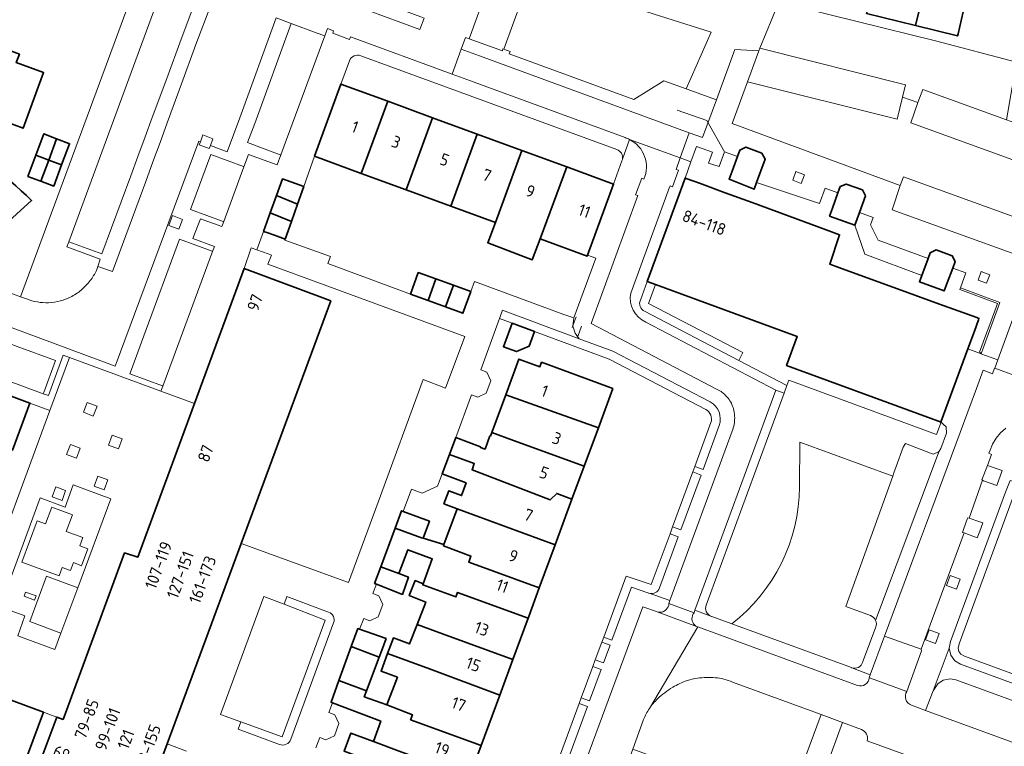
# Model space of a CAD drawing. Extents: x 152761 to 155748, y 459947 to 462743.
# Tile 158 of 256: x 154465 to 154576, y 462235 to 462317. Entities that reach past the tile are written whole.
import ezdxf
from ezdxf.enums import TextEntityAlignment as Align

# ---------------------------------------------------------------- set-up
doc = ezdxf.new("R2010")
doc.units = 0
doc.header["$LTSCALE"] = 0.75
for name, color, linetype, lineweight in [('B-RO-GR-BEPLANTING_CULTUUR_HEESTERS-GV', 251, 'CONTINUOUS', 18), ('B-RO-GR-GROENVOORZIENING-GV', 251, 'CONTINUOUS', 18), ('B-RO-GR-HAAG-GV', 251, 'CONTINUOUS', 13), ('B-RO-IE-TERREINAFSCHEIDING_KUNSTMATIG_HEKWERK-G', 251, 'IE-TERREINAFSCHEIDING-KUNSTMATIG', 18), ('B-RO-IE-TERREINAFSCHEIDING_KUNSTMATIG_MUUR-G', 251, 'IE-TERREINAFSCHEIDING-KUNSTMATIG-DICHT', 18), ('B-RO-IE-TERREINAFSCHEIDING_KUNSTMATIG_MUUR-GV', 251, 'CONTINUOUS', 18), ('B-RO-OG-BEBOUWING-GV', 6, 'CONTINUOUS', 35), ('B-RO-OG-BEBOUWING-T18', 1, 'CONTINUOUS', 18), ('B-RO-OG-TERREIN_CULTUURSCHEIDING-GV', 251, 'CONTINUOUS', 18), ('B-RO-VH-VERHARDING_ASFALT-GV', 251, 'CONTINUOUS', 18), ('B-RO-VH-VERHARDING_BETONSTRAATSTEEN-GV', 251, 'CONTINUOUS', 18), ('B-RO-VH-VERHARDING_STRAATBAKSTEEN-GV', 251, 'CONTINUOUS', 18), ('B-RO-VH-VERHARDING_TEGEL-GV', 251, 'CONTINUOUS', 18)]:
    doc.layers.add(name, color=color, linetype=linetype, lineweight=lineweight)
doc.styles.add('NLCS-ISO-M200-T18', font='NLCS-ISO.ttf', dxfattribs={"height": 0.36})
doc.linetypes.add('IE-TERREINAFSCHEIDING-KUNSTMATIG', pattern='A,4,[82,NLCS.SHX,S=0.75,R=90,X=0,Y=0],4,-2', length=10)
doc.linetypes.add('IE-TERREINAFSCHEIDING-KUNSTMATIG-DICHT', pattern='A,8,-1,[82,NLCS.SHX,S=0.75,R=90,X=0,Y=0],-1', length=10)

msp = doc.modelspace()

# ---------------------------------------------------------------- linework, layer by layer
at = {"layer": 'B-RO-GR-BEPLANTING_CULTUUR_HEESTERS-GV', "flags": 128}
for points in [[(154508.84, 462325.973), (154512.742, 462324.969), (154518.581, 462323.466), (154522.57, 462322.44), (154542.998, 462315.929), (154540.175, 462309.511), (154543.62, 462308.28), (154545.71, 462313.97), (154548.433, 462313.831), (154548.54, 462314.12), (154550.703, 462319.344), (154530.947, 462324.24), (154509.972, 462329.061), (154507.96, 462326.36)], [(154577.648, 462312.556), (154568.469, 462314.941), (154550.703, 462319.344), (154548.54, 462314.12), (154565.06, 462309.98), (154564.711, 462308.589), (154566.453, 462307.955), (154567.03, 462309.46), (154576.484, 462306.028)]]:
    msp.add_lwpolyline(points, close=True, dxfattribs=at)
for points in [[(154553.035, 462264.451), (154553.083, 462269.513), (154563.61, 462265.663), (154563.742, 462266.03), (154564.008, 462266.749), (154564.8, 462268.926), (154565.035, 462269.338), (154567.895, 462268.253), (154568.214, 462268.149), (154568.789, 462268.388), (154568.85, 462268.473), (154569.056, 462268.761), (154569.695, 462270.508), (154569.675, 462271.219), (154569.36, 462271.515), (154569.08, 462271.775), (154568.56, 462270.357), (154551.84, 462276.525), (154551.61, 462275.9), (154551.294, 462275.044)], [(154551.294, 462275.044), (154542.444, 462251.041)], [(154543.094, 462249.742), (154545.344, 462248.919)], [(154483.512, 462234.51), (154481.325, 462235.319), (154477.2, 462224.17)]]:
    msp.add_lwpolyline(points, dxfattribs=at)
at = {"layer": 'B-RO-GR-BEPLANTING_CULTUUR_HEESTERS-GV'}
for points in [[(154545.344, 462248.919, 0.2305253), (154553.035, 462264.451)], [(154542.444, 462251.041, 0.3960788), (154542.989, 462249.781)], [(154542.989, 462249.781, 0.0282162), (154543.094, 462249.742)]]:
    msp.add_lwpolyline(points, format="xyb", dxfattribs=at)
at = {"layer": 'B-RO-GR-GROENVOORZIENING-GV', "flags": 128}
for points in [[(154486.234, 462303.095), (154486.525, 462303.873), (154485.401, 462304.294), (154485.109, 462303.513), (154484.98, 462303.17), (154486.104, 462302.75)], [(154552.625, 462300.15), (154552.269, 462299.162), (154553.231, 462298.814), (154553.598, 462299.775)], [(154483.082, 462294.737), (154481.958, 462295.158), (154481.537, 462294.034), (154482.661, 462293.614)], [(154573.635, 462288.838), (154573.279, 462287.85), (154574.241, 462287.502), (154574.608, 462288.463)], [(154473.386, 462273.583), (154472.262, 462274.003), (154471.841, 462272.879), (154472.965, 462272.459)], [(154476.236, 462269.871), (154475.112, 462270.292), (154474.691, 462269.168), (154475.815, 462268.747)], [(154471.486, 462268.814), (154470.362, 462269.234), (154469.941, 462268.11), (154471.065, 462267.69)], [(154574.361, 462266.869), (154573.702, 462265.216), (154573.773, 462265.176), (154573.875, 462265.119), (154575.389, 462264.575), (154576.019, 462266.274)], [(154474.616, 462265.232), (154473.492, 462265.652), (154473.072, 462264.528), (154474.196, 462264.108)], [(154541.865, 462265.775), (154540.927, 462266.12), (154538.641, 462259.905), (154539.58, 462259.56)], [(154468.31, 462263.32), (154469.42, 462262.9), (154469.83, 462264.01), (154468.73, 462264.42)], [(154577.57, 462264.926), (154576.914, 462265.167), (154576.394, 462263.826), (154570.16, 462246.93), (154570, 462246.15), (154570.181, 462245.37), (154570.64, 462244.74), (154571.301, 462244.35), (154589.022, 462237.863), (154589.366, 462238.802), (154571.731, 462245.258), (154571.326, 462245.496), (154571.109, 462245.794), (154571.024, 462246.163), (154571.124, 462246.655), (154577.818, 462264.834)], [(154572.267, 462260.887), (154572.108, 462260.943), (154571.98, 462260.588), (154571.504, 462259.261), (154571.684, 462259.21), (154573.183, 462258.651), (154573.481, 462259.405), (154573.806, 462260.347), (154573.368, 462260.5)], [(154571.252, 462253.978), (154570.128, 462254.398), (154569.707, 462253.274), (154570.831, 462252.854)], [(154568.858, 462247.808), (154567.734, 462248.228), (154567.313, 462247.104), (154568.437, 462246.684)], [(154529.88, 462244.84), (154530.819, 462244.495), (154531.562, 462246.504), (154530.623, 462246.849)], [(154529.223, 462240.179), (154530.541, 462243.742), (154529.602, 462244.087), (154528.285, 462240.525)], [(154528.057, 462239.91), (154522.64, 462225.258), (154523.578, 462224.913), (154528.996, 462239.565)]]:
    msp.add_lwpolyline(points, close=True, dxfattribs=at)
for points in [[(154546.139, 462278.753), (154546.601, 462279.64), (154535.92, 462285.21), (154536.695, 462287.353), (154535.756, 462287.696), (154534.994, 462285.589)], [(154542.907, 462274.076), (154531.865, 462279.81), (154528.064, 462281.213), (154519.35, 462284.43), (154519.008, 462283.491), (154520.44, 462282.962), (154523.004, 462282.015), (154531.46, 462278.894), (154542.417, 462273.204)], [(154535.459, 462284.323), (154546.139, 462278.753)], [(154542.444, 462251.041), (154551.294, 462275.044), (154550.33, 462275.4), (154541.179, 462250.448)], [(154542.984, 462271.714), (154541.159, 462266.751), (154542.097, 462266.406), (154543.929, 462271.388)], [(154537.16, 462252.979), (154539.291, 462258.774), (154538.352, 462259.12), (154536.232, 462253.354), (154533.391, 462254.335), (154530.833, 462247.416), (154531.772, 462247.07), (154533.99, 462253.07), (154535.85, 462252.428)], [(154499.625, 462250.247), (154494.92, 462252), (154494.61, 462251.14), (154499.245, 462249.322), (154499.215, 462249.238), (154494.39, 462236.113), (154489.69, 462237.82), (154489.37, 462236.97), (154494.064, 462235.253)], [(154541.179, 462250.448), (154542.989, 462249.781)], [(154495.365, 462235.844), (154500.202, 462249.027)]]:
    msp.add_lwpolyline(points, dxfattribs=at)
at = {"layer": 'B-RO-GR-GROENVOORZIENING-GV'}
for points in [[(154534.994, 462285.589, 0.4116954), (154535.459, 462284.323)], [(154542.417, 462273.204, -0.3619437), (154542.984, 462271.714)], [(154543.929, 462271.388, 0.3623113), (154542.907, 462274.076)], [(154535.999, 462252.373, 0.3931129), (154537.16, 462252.979)], [(154535.85, 462252.428, 0.0478874), (154535.999, 462252.373)], [(154542.989, 462249.781, -0.3960788), (154542.444, 462251.041)], [(154500.202, 462249.027, 0.4481377), (154499.625, 462250.247)], [(154494.064, 462235.253, 0.4205954), (154495.365, 462235.844)]]:
    msp.add_lwpolyline(points, format="xyb", dxfattribs=at)
at = {"layer": 'B-RO-GR-HAAG-GV', "flags": 128}
for points in [[(154542.907, 462274.076), (154531.865, 462279.81), (154528.064, 462281.213), (154519.35, 462284.43), (154519.008, 462283.491), (154520.44, 462282.962)], [(154520.44, 462282.962), (154523.004, 462282.015), (154531.46, 462278.894), (154542.417, 462273.204)], [(154542.444, 462251.041), (154551.294, 462275.044), (154550.33, 462275.4), (154541.179, 462250.448), (154542.989, 462249.781)], [(154542.984, 462271.714), (154541.159, 462266.751), (154542.097, 462266.406), (154543.929, 462271.388)], [(154537.16, 462252.979), (154539.291, 462258.774), (154538.352, 462259.12), (154536.232, 462253.354), (154533.391, 462254.335), (154530.833, 462247.416), (154531.772, 462247.07), (154533.99, 462253.07), (154535.85, 462252.428)], [(154499.625, 462250.247), (154494.92, 462252), (154494.61, 462251.14), (154499.245, 462249.322), (154499.215, 462249.238), (154494.39, 462236.113), (154489.69, 462237.82)], [(154495.365, 462235.844), (154500.202, 462249.027)], [(154489.69, 462237.82), (154489.37, 462236.97), (154494.064, 462235.253)]]:
    msp.add_lwpolyline(points, dxfattribs=at)
at = {"layer": 'B-RO-GR-HAAG-GV'}
for points in [[(154542.417, 462273.204, -0.3619437), (154542.984, 462271.714)], [(154543.929, 462271.388, 0.3623113), (154542.907, 462274.076)], [(154535.999, 462252.373, 0.3931129), (154537.16, 462252.979)], [(154535.85, 462252.428, 0.0478874), (154535.999, 462252.373)], [(154542.989, 462249.781, -0.3960788), (154542.444, 462251.041)], [(154500.202, 462249.027, 0.4481377), (154499.625, 462250.247)], [(154494.064, 462235.253, 0.4205954), (154495.365, 462235.844)]]:
    msp.add_lwpolyline(points, format="xyb", dxfattribs=at)
at = {"layer": 'B-RO-GR-HAAG-GV', "flags": 128}
for points in [[(154539.58, 462259.56), (154541.865, 462265.775), (154540.927, 462266.12), (154538.641, 462259.905)], [(154577.57, 462264.926), (154576.914, 462265.167), (154576.394, 462263.826), (154570.16, 462246.93), (154570, 462246.15), (154570.181, 462245.37), (154570.64, 462244.74), (154571.301, 462244.35), (154589.022, 462237.863), (154589.366, 462238.802), (154571.731, 462245.258), (154571.326, 462245.496), (154571.109, 462245.794), (154571.024, 462246.163), (154571.124, 462246.655), (154577.818, 462264.834)], [(154529.88, 462244.84), (154530.819, 462244.495), (154531.562, 462246.504), (154530.623, 462246.849)], [(154529.223, 462240.179), (154530.541, 462243.742), (154529.602, 462244.087), (154528.285, 462240.525)], [(154528.996, 462239.565), (154528.057, 462239.91), (154522.64, 462225.258), (154523.578, 462224.913)]]:
    msp.add_lwpolyline(points, close=True, dxfattribs=at)
at = {"layer": 'B-RO-IE-TERREINAFSCHEIDING_KUNSTMATIG_HEKWERK-G', "flags": 128}
for points in [[(154527.27, 462282.5), (154527.71, 462283.68)], [(154528.3, 462282.64), (154527.89, 462281.46)]]:
    msp.add_lwpolyline(points, dxfattribs=at)
at = {"layer": 'B-RO-IE-TERREINAFSCHEIDING_KUNSTMATIG_MUUR-G', "flags": 128}
for points in [[(154542.51, 462305.93), (154539.16, 462307.11)], [(154544.51, 462302.38), (154542.51, 462305.93)], [(154543.91, 462300.73), (154544.51, 462302.38)], [(154498.04, 462301.88), (154496.821, 462298.468)], [(154548.165, 462298.902), (154555.29, 462296.55)], [(154555.29, 462296.55), (154555.932, 462298.272)], [(154567.607, 462290.302), (154561.957, 462292.388), (154561.073, 462294.118), (154561.381, 462294.964), (154559.83, 462295.527)], [(154559.3, 462294.07), (154560.444, 462290.778), (154566.902, 462288.393)], [(154529.008, 462290.684), (154529.95, 462290.33), (154527.455, 462283.57), (154526.3, 462283.97)], [(154574.606, 462282.817), (154575.479, 462285.204), (154571.201, 462286.782), (154571.27, 462286.97), (154575.744, 462285.324), (154573.648, 462279.618), (154573.457, 462279.68), (154574.132, 462281.524)], [(154574.132, 462281.524), (154574.606, 462282.817)]]:
    msp.add_lwpolyline(points, dxfattribs=at)
at = {"layer": 'B-RO-IE-TERREINAFSCHEIDING_KUNSTMATIG_MUUR-GV', "flags": 128}
msp.add_lwpolyline([(154573.648, 462279.618), (154575.744, 462285.324), (154571.27, 462286.97), (154571.201, 462286.782), (154575.479, 462285.204), (154574.606, 462282.817), (154574.132, 462281.524), (154573.457, 462279.68)], close=True, dxfattribs=at)
at = {"layer": 'B-RO-OG-BEBOUWING-GV', "flags": 128}
for points in [[(154566.201, 462316.696), (154567.042, 462320.246), (154561.585, 462321.579), (154560.676, 462318.205), (154560.639, 462318.066)], [(154567.042, 462320.246), (154566.201, 462316.696), (154570.963, 462315.523), (154571.015, 462315.754), (154571.774, 462319.091)], [(154459.729, 462315.257), (154456.713, 462307.021), (154461.577, 462305.241), (154461.926, 462306.194), (154465.021, 462305.061), (154467.324, 462311.358), (154464.233, 462312.491), (154464.59, 462313.466)], [(154498.04, 462301.88), (154503.346, 462299.941), (154506.341, 462308.107), (154501.023, 462310.053)], [(154506.341, 462308.107), (154503.346, 462299.941), (154508.418, 462298.088), (154511.411, 462306.252)], [(154513.491, 462296.235), (154516.484, 462304.396), (154511.411, 462306.252), (154508.418, 462298.088)], [(154466.441, 462302.002), (154467.908, 462301.454), (154468.805, 462303.857), (154467.339, 462304.405)], [(154513.491, 462296.235), (154518.563, 462294.382), (154521.555, 462302.54), (154516.484, 462304.396)], [(154470.172, 462303.346), (154468.805, 462303.857), (154467.908, 462301.454), (154469.375, 462300.906), (154470.271, 462303.309)], [(154526.634, 462300.682), (154521.555, 462302.54), (154518.563, 462294.382), (154517.684, 462292.085), (154522.736, 462290.153), (154523.643, 462292.526)], [(154546.012, 462301.869), (154545.385, 462300.182), (154545.05, 462299.28), (154547.89, 462298.15), (154548.165, 462298.902), (154549.14, 462301.57), (154548.76, 462302.24), (154546.96, 462302.93), (154546.28, 462302.59)], [(154466.441, 462302.002), (154465.543, 462299.599), (154466.801, 462299.129), (154467.01, 462299.051), (154467.908, 462301.454)], [(154469.375, 462300.906), (154467.908, 462301.454), (154467.01, 462299.051), (154468.478, 462298.503)], [(154523.643, 462292.526), (154528.97, 462290.58), (154529.008, 462290.684), (154531.96, 462298.733), (154526.634, 462300.682)], [(154493.741, 462297.442), (154496.124, 462296.469), (154496.821, 462298.468), (154494.42, 462299.31)], [(154544.595, 462297.756), (154541.69, 462298.82), (154541.048, 462299.056), (154540.053, 462299.42), (154535.756, 462287.696), (154536.695, 462287.353), (154552.78, 462281.48), (154551.57, 462278.18), (154569.08, 462271.775), (154569.111, 462271.859), (154572.114, 462280.052), (154572.855, 462282.078), (154573.317, 462283.337), (154573.38, 462283.51), (154573.126, 462283.603), (154568.91, 462285.133), (154566.105, 462286.151), (154557.488, 462289.28), (154556.47, 462289.65), (154557.575, 462293), (154556.056, 462293.556), (154547.673, 462296.628)], [(154559.3, 462294.07), (154559.83, 462295.527), (154560.51, 462297.4), (154560.16, 462298.08), (154558.335, 462298.74), (154557.655, 462298.445), (154557.395, 462297.723), (154556.773, 462295.996), (154556.45, 462295.1)], [(154496.124, 462296.469), (154493.741, 462297.442), (154493.023, 462295.469), (154495.424, 462294.489)], [(154492.261, 462293.37), (154492.655, 462293.232), (154493.511, 462292.933), (154494.724, 462292.508), (154495.424, 462294.489), (154493.023, 462295.469)], [(154567.607, 462290.302), (154566.902, 462288.393), (154566.635, 462287.67), (154569.45, 462286.63), (154569.791, 462287.553), (154570.407, 462289.221), (154570.68, 462289.96), (154570.35, 462290.62), (154568.53, 462291.27), (154567.849, 462290.958)], [(154498.686, 462285.948), (154490.083, 462289.15), (154484.439, 462273.861), (154478.02, 462256.47), (154476.511, 462256.95), (154469.54, 462238.09), (154468.823, 462238.357), (154467.01, 462233.51), (154469.44, 462232.58), (154467.641, 462227.711), (154470.88, 462226.51), (154477.2, 462224.17), (154481.325, 462235.319), (154489.724, 462258.022), (154499.89, 462285.5)], [(154508.91, 462286.27), (154510.918, 462285.542), (154511.796, 462287.987), (154509.8, 462288.71)], [(154510.918, 462285.542), (154512.892, 462284.826), (154513.791, 462287.263), (154511.796, 462287.987)], [(154512.892, 462284.826), (154514.876, 462284.106), (154515.77, 462286.546), (154513.791, 462287.263)], [(154520.44, 462282.962), (154519.46, 462280.308), (154520.961, 462279.748), (154522.391, 462280.354), (154523.004, 462282.015)], [(154519.726, 462274.871), (154530.225, 462271.13), (154531.86, 462275.56), (154523.782, 462278.541), (154523.599, 462278.046), (154521.21, 462278.91)], [(154455.647, 462271.643), (154463.808, 462268.601), (154465.776, 462273.926), (154458.665, 462276.548), (154457.603, 462276.939)], [(154530.225, 462271.13), (154519.726, 462274.871), (154518.143, 462270.598), (154520.622, 462269.693), (154528.617, 462266.774)], [(154514.057, 462270.01), (154513.339, 462268.086), (154516.162, 462267.065), (154515.9, 462266.365), (154524.771, 462262.948), (154525.511, 462263.685), (154527.237, 462263.036), (154528.617, 462266.774), (154520.622, 462269.693), (154518.143, 462270.598), (154517.99, 462270.186), (154517.934, 462270.207), (154517.374, 462268.708), (154516.849, 462268.904), (154516.87, 462268.96)], [(154514.201, 462261.926), (154525.326, 462257.861), (154527.237, 462263.036), (154525.511, 462263.685), (154524.771, 462262.948), (154515.9, 462266.365), (154516.162, 462267.065), (154513.339, 462268.086), (154512.522, 462265.896), (154515.236, 462264.875), (154514.71, 462263.449), (154513.256, 462263.986), (154512.712, 462262.513), (154514.213, 462261.959)], [(154514.201, 462261.926), (154512.712, 462257.893), (154512.658, 462257.748), (154515.786, 462256.593), (154515.525, 462255.886), (154523.526, 462252.985), (154525.326, 462257.861)], [(154507.191, 462259.767), (154510.181, 462258.663), (154510.349, 462258.61), (154511.079, 462260.555), (154508.088, 462261.655), (154507.917, 462261.718)], [(154510.349, 462258.61), (154510.181, 462258.663), (154507.191, 462259.767), (154505.56, 462255.38), (154507.619, 462254.637), (154508.619, 462257.313), (154511.391, 462256.279), (154510.358, 462253.455), (154510.319, 462253.348), (154514.081, 462251.973), (154514.268, 462252.481), (154522.265, 462249.569), (154522.333, 462249.753), (154523.526, 462252.985), (154515.525, 462255.886), (154515.786, 462256.593), (154512.658, 462257.748), (154512.712, 462257.893)], [(154505.061, 462253.424), (154508.012, 462252.252), (154508.7, 462254.205), (154507.619, 462254.637), (154505.56, 462255.38), (154504.862, 462253.503)], [(154512.54, 462247.8), (154520.532, 462244.873), (154522.265, 462249.569), (154514.268, 462252.481), (154514.081, 462251.973), (154510.319, 462253.348), (154510.358, 462253.455), (154509.447, 462253.807), (154508.79, 462252.11), (154510.659, 462251.387), (154509.677, 462248.849)], [(154432.64, 462251.74), (154430.839, 462246.872), (154433.285, 462245.966), (154431.481, 462241.09), (154463.699, 462229.168), (154467.299, 462238.918)], [(154520.532, 462244.873), (154512.54, 462247.8), (154509.677, 462248.849), (154508.826, 462246.649), (154506.989, 462247.325), (154506.325, 462245.553), (154511.072, 462243.823), (154519.048, 462240.854)], [(154505.376, 462245.158), (154505.628, 462245.832), (154506.151, 462247.244), (154503.157, 462248.311), (154502.962, 462248.38), (154502.214, 462246.332)], [(154503.939, 462241.314), (154505.376, 462245.158), (154502.214, 462246.332), (154500.812, 462242.492)], [(154506.258, 462239.731), (154509.151, 462238.618), (154508.941, 462238.048), (154516.94, 462235.142), (154519.048, 462240.854), (154511.072, 462243.823), (154506.325, 462245.553), (154505.583, 462243.569), (154507.447, 462242.865)], [(154504.751, 462235.597), (154507.632, 462234.503), (154515.621, 462231.569), (154516.94, 462235.142), (154508.941, 462238.048), (154509.151, 462238.618), (154506.258, 462239.731), (154503.69, 462240.65), (154503.939, 462241.314), (154500.812, 462242.492), (154499.914, 462240.03), (154500.088, 462239.964), (154505.562, 462237.894)], [(154504.751, 462235.597), (154502.156, 462236.516), (154501.399, 462234.489), (154503.939, 462233.543), (154503.074, 462231.144), (154505.994, 462230.067), (154505.795, 462229.528), (154513.779, 462226.58), (154515.621, 462231.569), (154507.632, 462234.503)]]:
    msp.add_lwpolyline(points, close=True, dxfattribs=at)
at = {"layer": 'B-RO-OG-BEBOUWING-GV'}
msp.add_lwpolyline([(154465.963, 462296.884, 0.0401339), (154455.932, 462304.945)], format="xyb", dxfattribs=at)
at = {"layer": 'B-RO-OG-BEBOUWING-GV', "flags": 128}
msp.add_lwpolyline([(154442.844, 462296.142), (154458.692, 462290.306), (154465.972, 462296.876), (154465.963, 462296.884)], dxfattribs=at)
at = {"layer": 'B-RO-OG-TERREIN_CULTUURSCHEIDING-GV', "flags": 128}
for points in [[(154470.181, 462292.183), (154481.545, 462323.014), (154481.874, 462324.187), (154479.222, 462325.128), (154478.619, 462323.622), (154475.317, 462314.668), (154467.526, 462293.618), (154464.698, 462285.977), (154465.391, 462285.722)], [(154473.317, 462288.959), (154473.482, 462289.378), (154473.741, 462290.24), (154469.97, 462291.61), (154470.181, 462292.183)], [(154561.097, 462249.844), (154558.28, 462250.89), (154563.61, 462265.663), (154553.083, 462269.513), (154553.035, 462264.451)], [(154545.344, 462248.919), (154558.913, 462243.957), (154558.939, 462243.948), (154558.977, 462243.934)], [(154560.189, 462244.547), (154561.68, 462248.56)], [(154555.482, 462238.653), (154545.452, 462242.31)], [(154541.868, 462202.036), (154555.482, 462238.653)], [(154535.33, 462238.076), (154534.12, 462234.72), (154538.79, 462233.01), (154528.207, 462204.401), (154528.95, 462203.88), (154538.864, 462200.263)], [(154560.054, 462236.936), (154557.915, 462237.74), (154554.199, 462227.61)], [(154570.144, 462232.233), (154560.71, 462235.67)]]:
    msp.add_lwpolyline(points, dxfattribs=at)
for points in [[(154522.57, 462322.44), (154519.51, 462314.01), (154520.21, 462313.76), (154520.11, 462313.5), (154534.23, 462308.3), (154537.66, 462310.41), (154540.175, 462309.511), (154542.998, 462315.929)], [(154494.61, 462251.14), (154492.315, 462252), (154487.371, 462238.66), (154489.69, 462237.82), (154494.39, 462236.113), (154499.215, 462249.238), (154499.245, 462249.322)], [(154567.328, 462239.085), (154577.14, 462235.51), (154578.216, 462235.104), (154578.104, 462234.256), (154578.34, 462233.3), (154578.99, 462232.581), (154579.84, 462231.971), (154580.721, 462231.551), (154583.73, 462230.4), (154612.7, 462219.82), (154613.46, 462219.89), (154613.96, 462220.43), (154615.781, 462225.33), (154615.96, 462226.01), (154605.44, 462229.91), (154570.74, 462242.56), (154570.13, 462242.67), (154569.33, 462242.53), (154568.7, 462242.11), (154568.19, 462241.33)]]:
    msp.add_lwpolyline(points, close=True, dxfattribs=at)
at = {"layer": 'B-RO-OG-TERREIN_CULTUURSCHEIDING-GV'}
for points in [[(154472.621, 462287.801, 0.0550899), (154473.317, 462288.959)], [(154471.596, 462286.732, 0.0458451), (154472.621, 462287.801)], [(154470.371, 462285.922, 0.0506138), (154471.596, 462286.732)], [(154465.391, 462285.722, 0.0526946), (154466.623, 462285.375)], [(154466.623, 462285.375, 0.0539663), (154467.901, 462285.292)], [(154467.901, 462285.292, 0.0558075), (154469.247, 462285.493)], [(154469.247, 462285.493, 0.0560364), (154470.371, 462285.922)], [(154553.035, 462264.451, -0.2305253), (154545.344, 462248.919)], [(154561.662, 462249.308, 0.2025224), (154561.097, 462249.844)], [(154561.68, 462248.56, 0.1952029), (154561.662, 462249.308)], [(154558.977, 462243.934, 0.4148819), (154560.189, 462244.547)], [(154540.301, 462242.491, 0.0535988), (154538.651, 462241.725)], [(154541.451, 462242.756, 0.0513813), (154540.301, 462242.491)], [(154543.501, 462242.811, 0.0502339), (154541.451, 462242.756)], [(154544.441, 462242.66, 0.0393711), (154543.501, 462242.811)], [(154545.452, 462242.31, 0.0416837), (154544.441, 462242.66)], [(154538.651, 462241.725, 0.053757), (154536.941, 462240.421)], [(154536.941, 462240.421, 0.0516792), (154536.015, 462239.335)], [(154536.015, 462239.335, 0.0327965), (154535.33, 462238.076)], [(154560.71, 462235.67, 0.3902135), (154560.054, 462236.936)]]:
    msp.add_lwpolyline(points, format="xyb", dxfattribs=at)
at = {"layer": 'B-RO-VH-VERHARDING_ASFALT-GV', "flags": 128}
msp.add_lwpolyline([(154554.199, 462227.61), (154557.915, 462237.74), (154555.482, 462238.653), (154541.868, 462202.036)], dxfattribs=at)
at = {"layer": 'B-RO-VH-VERHARDING_BETONSTRAATSTEEN-GV', "flags": 128}
for points in [[(154541.468, 462248.578), (154536.894, 462250.276), (154536.83, 462250.3), (154535.27, 462250.86), (154519.29, 462207.67), (154519.813, 462207.459)], [(154540.896, 462249.844), (154540.96, 462250.04), (154541.07, 462250.149), (154538.2, 462251.22), (154538.2, 462251.04), (154538.126, 462250.856)], [(154536.894, 462250.276), (154541.468, 462248.578)], [(154536.015, 462239.335), (154541.493, 462248.569), (154541.468, 462248.578)], [(154559.593, 462241.934), (154541.493, 462248.569), (154536.015, 462239.335)], [(154545.452, 462242.31), (154555.482, 462238.653), (154557.915, 462237.74), (154560.054, 462236.936)], [(154565.21, 462241.26), (154565.087, 462241.305), (154561.065, 462242.772), (154560.94, 462242.818)], [(154631.53, 462211.852), (154632.265, 462213.887), (154613.96, 462220.43), (154613.46, 462219.89), (154612.7, 462219.82), (154583.73, 462230.4), (154580.721, 462231.551), (154579.84, 462231.971), (154578.99, 462232.581), (154578.34, 462233.3), (154578.104, 462234.256), (154578.216, 462235.104), (154577.14, 462235.51), (154567.328, 462239.085), (154565.711, 462239.693)], [(154523.234, 462205.276), (154523.63, 462206.358), (154534.12, 462234.72), (154535.33, 462238.076)], [(154560.71, 462235.67), (154570.144, 462232.233)]]:
    msp.add_lwpolyline(points, dxfattribs=at)
at = {"layer": 'B-RO-VH-VERHARDING_BETONSTRAATSTEEN-GV'}
for points in [[(154538.126, 462250.856, -0.3994685), (154536.894, 462250.276)], [(154541.468, 462248.578, -0.4104626), (154540.896, 462249.844)], [(154538.651, 462241.725, -0.0535988), (154540.301, 462242.491)], [(154540.301, 462242.491, -0.0513813), (154541.451, 462242.756)], [(154541.451, 462242.756, -0.0502339), (154543.501, 462242.811)], [(154543.501, 462242.811, -0.0393711), (154544.441, 462242.66)], [(154544.441, 462242.66, -0.0416837), (154545.452, 462242.31)], [(154560.94, 462242.818, -0.4854544), (154559.593, 462241.934)], [(154536.941, 462240.421, -0.053757), (154538.651, 462241.725)], [(154565.711, 462239.693, -0.4805826), (154565.21, 462241.26)], [(154536.015, 462239.335, -0.0516792), (154536.941, 462240.421)], [(154535.33, 462238.076, -0.0327965), (154536.015, 462239.335)], [(154560.054, 462236.936, -0.3902135), (154560.71, 462235.67)]]:
    msp.add_lwpolyline(points, format="xyb", dxfattribs=at)
at = {"layer": 'B-RO-VH-VERHARDING_STRAATBAKSTEEN-GV', "flags": 128}
for points in [[(154515.573, 462315.185), (154519.34, 462313.81), (154519.397, 462314.038), (154519.51, 462314.01), (154522.57, 462322.44), (154518.581, 462323.466)], [(154481.545, 462323.014), (154470.181, 462292.183), (154473.949, 462290.812), (154477.229, 462299.661), (154478.029, 462301.869), (154478.852, 462304.069), (154479.652, 462306.278), (154481.292, 462310.701), (154482.918, 462315.158), (154484.589, 462319.612), (154485.301, 462321.598)], [(154495.389, 462316.918), (154491.269, 462305.612), (154490.461, 462303.438), (154494.165, 462302.054), (154494.224, 462302.032), (154499.199, 462315.513), (154498.229, 462315.869)], [(154564.711, 462308.589), (154565.06, 462309.98), (154548.54, 462314.12), (154548.433, 462313.831), (154547.128, 462310.297), (154547.274, 462310.261), (154564.087, 462306.087)], [(154576.484, 462306.028), (154567.03, 462309.46), (154566.453, 462307.955), (154565.67, 462305.661), (154585.75, 462298.372), (154586.231, 462299.729), (154587.11, 462302.17), (154580.232, 462304.667)], [(154490.035, 462300.692), (154489.985, 462300.71), (154486.292, 462302.078), (154483.981, 462295.869), (154487.685, 462294.503), (154487.745, 462294.481)], [(154564.463, 462298.576), (154563.53, 462295.8), (154579.35, 462290.099), (154580.701, 462293.821), (154564.821, 462299.549)], [(154486.495, 462291.096), (154486.441, 462291.116), (154482.741, 462292.478), (154478.683, 462281.541), (154477.176, 462277.407), (154477.109, 462277.229), (154480.792, 462275.876), (154480.847, 462275.856)], [(154467.292, 462274.984), (154467.345, 462275.127), (154468.678, 462278.741), (154464.318, 462280.341), (154455.501, 462283.612), (154453.309, 462284.398), (154451.943, 462280.741), (154451.92, 462280.679)]]:
    msp.add_lwpolyline(points, close=True, dxfattribs=at)
for points in [[(154486.278, 462318.989), (154484.607, 462314.536), (154482.981, 462310.078), (154481.341, 462305.661), (154480.536, 462303.447), (154479.718, 462301.252), (154478.923, 462299.038), (154475.136, 462288.834), (154473.482, 462289.378), (154473.317, 462288.959)], [(154411.606, 462301.735), (154411.736, 462301.687), (154435.549, 462292.901), (154440.136, 462291.189), (154444.625, 462289.536), (154475.459, 462278.121), (154484.927, 462303.581), (154485.109, 462303.513), (154485.401, 462304.294), (154486.525, 462303.873), (154486.234, 462303.095), (154488.145, 462302.385), (154489.581, 462306.234), (154493.701, 462317.545)], [(154465.391, 462285.722), (154464.698, 462285.977), (154463.912, 462286.266), (154463.32, 462286.485), (154411.732, 462305.535), (154411.339, 462305.679), (154410.128, 462302.381), (154411.251, 462301.96)], [(154579.501, 462276.287), (154575.16, 462277.867), (154575.158, 462277.86), (154574.921, 462277.255), (154573.844, 462277.64), (154573.08, 462275.574), (154567.425, 462260.325), (154566.649, 462258.204), (154562.653, 462247.536), (154566.819, 462246.033), (154571.179, 462257.79), (154571.684, 462259.21), (154571.504, 462259.261), (154571.98, 462260.588), (154572.108, 462260.943), (154572.267, 462260.887), (154573.773, 462265.176), (154573.702, 462265.216), (154574.361, 462266.869), (154574.803, 462268.107), (154574.512, 462268.245), (154574.63, 462268.592), (154574.924, 462269.273), (154575.328, 462269.958), (154575.834, 462270.548), (154576.416, 462271.099)], [(154561.662, 462249.308), (154568.78, 462268.287), (154568.85, 462268.473), (154568.789, 462268.388), (154568.214, 462268.149), (154567.895, 462268.253), (154565.035, 462269.338), (154564.8, 462268.926), (154564.008, 462266.749), (154563.742, 462266.03), (154563.61, 462265.663), (154558.28, 462250.89), (154561.097, 462249.844)]]:
    msp.add_lwpolyline(points, dxfattribs=at)
at = {"layer": 'B-RO-VH-VERHARDING_STRAATBAKSTEEN-GV'}
for points in [[(154473.317, 462288.959, -0.0550899), (154472.621, 462287.801)], [(154472.621, 462287.801, -0.0458451), (154471.596, 462286.732)], [(154471.596, 462286.732, -0.0506138), (154470.371, 462285.922)], [(154466.623, 462285.375, -0.0526946), (154465.391, 462285.722)], [(154467.901, 462285.292, -0.0539663), (154466.623, 462285.375)], [(154469.247, 462285.493, -0.0558075), (154467.901, 462285.292)], [(154470.371, 462285.922, -0.0560364), (154469.247, 462285.493)], [(154561.097, 462249.844, -0.2025224), (154561.662, 462249.308)]]:
    msp.add_lwpolyline(points, format="xyb", dxfattribs=at)
at = {"layer": 'B-RO-VH-VERHARDING_TEGEL-GV', "flags": 128}
for points in [[(154506.33, 462319.07), (154508.84, 462325.973), (154507.96, 462326.36), (154505.329, 462319.506), (154504.97, 462318.57), (154503.987, 462318.915), (154503.81, 462318.49), (154510, 462316.23), (154510.49, 462317.52), (154510.096, 462317.667)], [(154486.985, 462320.963), (154485.301, 462321.598), (154484.589, 462319.612), (154482.918, 462315.158), (154481.292, 462310.701), (154479.652, 462306.278), (154478.852, 462304.069), (154478.029, 462301.869), (154477.229, 462299.661), (154473.949, 462290.812), (154470.181, 462292.183), (154469.97, 462291.61), (154473.741, 462290.24), (154473.482, 462289.378), (154475.136, 462288.834), (154478.923, 462299.038), (154479.718, 462301.252), (154480.536, 462303.447), (154481.341, 462305.661), (154482.981, 462310.078), (154484.607, 462314.536), (154486.278, 462318.989)], [(154519.51, 462314.01), (154519.397, 462314.038), (154519.34, 462313.81), (154515.573, 462315.185), (154515.15, 462315.34), (154514.69, 462314.02), (154516.755, 462313.262), (154540.54, 462304.549), (154542.047, 462303.998), (154543.62, 462308.28), (154540.175, 462309.511), (154537.66, 462310.41), (154534.23, 462308.3), (154520.11, 462313.5), (154520.21, 462313.76)], [(154552.625, 462300.15), (154553.598, 462299.775), (154553.231, 462298.814), (154552.269, 462299.162)], [(154483.082, 462294.737), (154482.661, 462293.614), (154481.537, 462294.034), (154481.958, 462295.158)], [(154573.635, 462288.838), (154574.608, 462288.463), (154574.241, 462287.502), (154573.279, 462287.85)], [(154473.386, 462273.583), (154472.965, 462272.459), (154471.841, 462272.879), (154472.262, 462274.003)], [(154476.236, 462269.871), (154475.815, 462268.747), (154474.691, 462269.168), (154475.112, 462270.292)], [(154471.486, 462268.814), (154471.065, 462267.69), (154469.941, 462268.11), (154470.362, 462269.234)], [(154474.616, 462265.232), (154474.196, 462264.108), (154473.072, 462264.528), (154473.492, 462265.652)], [(154471.192, 462253.003), (154474.94, 462263.09), (154470.69, 462264.67), (154469.77, 462262.13), (154466.94, 462263.19), (154462.39, 462250.86), (154465.22, 462249.82), (154464.39, 462247.56), (154468.59, 462246), (154469.285, 462247.871), (154465.758, 462249.182), (154467.665, 462254.313)], [(154469.285, 462247.871), (154468.59, 462246), (154464.39, 462247.56), (154465.22, 462249.82), (154462.39, 462250.86), (154466.94, 462263.19), (154469.77, 462262.13), (154470.69, 462264.67), (154474.94, 462263.09), (154471.192, 462253.003)], [(154468.31, 462263.32), (154468.73, 462264.42), (154469.83, 462264.01), (154469.42, 462262.9)], [(154469.89, 462259.38), (154471.77, 462258.69), (154471.42, 462257.75), (154472.36, 462257.4), (154471.64, 462255.48), (154470.72, 462255.88), (154470.38, 462254.94), (154469.44, 462255.29), (154469.09, 462254.35), (154464.87, 462255.92), (154466.61, 462260.6), (154467.55, 462260.26), (154468.25, 462262.13), (154470.59, 462261.26)], [(154469.89, 462259.38), (154470.59, 462261.26), (154468.25, 462262.13), (154467.55, 462260.26), (154466.61, 462260.6), (154464.87, 462255.92), (154469.09, 462254.35), (154469.44, 462255.29), (154470.38, 462254.94), (154470.72, 462255.88), (154471.64, 462255.48), (154472.36, 462257.4), (154471.42, 462257.75), (154471.77, 462258.69)], [(154469.285, 462247.871), (154471.192, 462253.003), (154467.665, 462254.313), (154465.758, 462249.182)], [(154571.252, 462253.978), (154570.831, 462252.854), (154569.707, 462253.274), (154570.128, 462254.398)], [(154465.28, 462252.51), (154466.48, 462252.08), (154466.3, 462251.61), (154465.11, 462252.04)], [(154465.28, 462252.51), (154465.11, 462252.04), (154466.3, 462251.61), (154466.48, 462252.08)], [(154560.94, 462242.818), (154561.065, 462242.772), (154565.087, 462241.305), (154565.21, 462241.26), (154566.855, 462245.855), (154566.81, 462246.01), (154566.819, 462246.033), (154562.653, 462247.536), (154561.06, 462243.149)], [(154568.858, 462247.808), (154568.437, 462246.684), (154567.313, 462247.104), (154567.734, 462248.228)]]:
    msp.add_lwpolyline(points, close=True, dxfattribs=at)
for points in [[(154493.701, 462317.545), (154495.389, 462316.918), (154498.229, 462315.869), (154499.199, 462315.513), (154499.51, 462316.355), (154500.21, 462316.09), (154500.12, 462315.82), (154502.01, 462315.12), (154502.12, 462315.4), (154513.649, 462311.177), (154514.69, 462314.02), (154515.15, 462315.34), (154515.573, 462315.185), (154518.581, 462323.466)], [(154510.49, 462317.52), (154510, 462316.23), (154503.81, 462318.49)], [(154467.292, 462274.984), (154467.87, 462274.77), (154469.56, 462279.36), (154470.252, 462279.104), (154480.63, 462275.27), (154480.847, 462275.856), (154480.792, 462275.876), (154477.109, 462277.229), (154477.176, 462277.407), (154478.683, 462281.541), (154482.741, 462292.478), (154486.441, 462291.116), (154486.495, 462291.096), (154486.7, 462291.65), (154484.25, 462292.58), (154485.1, 462294.81), (154487.541, 462293.93), (154487.745, 462294.481), (154487.685, 462294.503), (154483.981, 462295.869), (154486.292, 462302.078), (154489.985, 462300.71), (154490.035, 462300.692), (154490.55, 462302.09), (154493.81, 462300.91), (154494.224, 462302.032), (154494.165, 462302.054), (154490.461, 462303.438), (154491.269, 462305.612), (154495.389, 462316.918), (154493.701, 462317.545), (154489.581, 462306.234), (154488.145, 462302.385), (154486.234, 462303.095), (154486.104, 462302.75), (154484.98, 462303.17), (154485.109, 462303.513), (154484.927, 462303.581), (154475.459, 462278.121), (154444.625, 462289.536)], [(154533.26, 462303.993), (154515.715, 462310.42), (154513.649, 462311.177), (154502.12, 462315.4), (154502.01, 462315.12), (154500.12, 462315.82), (154500.21, 462316.09), (154499.51, 462316.355), (154499.199, 462315.513), (154494.224, 462302.032)], [(154503.292, 462313.277), (154503.3, 462313.274), (154532.307, 462302.637)], [(154533.772, 462303.781), (154539.507, 462301.691), (154540.54, 462304.549), (154516.755, 462313.262), (154514.69, 462314.02), (154513.649, 462311.177), (154515.715, 462310.42), (154533.26, 462303.993)], [(154579.35, 462290.099), (154563.53, 462295.8), (154564.463, 462298.576), (154545.39, 462305.59), (154547.128, 462310.297), (154548.433, 462313.831), (154545.71, 462313.97), (154543.62, 462308.28), (154542.047, 462303.998), (154540.54, 462304.549), (154539.507, 462301.691), (154540.725, 462301.246), (154541.36, 462302.97), (154543.17, 462302.33), (154542.727, 462301.109), (154543.91, 462300.732), (154544.51, 462302.38), (154546.012, 462301.869), (154546.28, 462302.59), (154546.96, 462302.93), (154548.76, 462302.24), (154549.14, 462301.57), (154548.165, 462298.902), (154555.29, 462296.55), (154555.933, 462298.274), (154557.395, 462297.723), (154557.655, 462298.445), (154558.335, 462298.74), (154560.16, 462298.08), (154560.51, 462297.4), (154559.83, 462295.527), (154561.381, 462294.964), (154561.073, 462294.118), (154561.957, 462292.388), (154567.607, 462290.302), (154567.849, 462290.958), (154568.53, 462291.27), (154570.35, 462290.62), (154570.68, 462289.96), (154570.407, 462289.221), (154571.89, 462288.66), (154571.27, 462286.97), (154575.744, 462285.324), (154573.648, 462279.618), (154573.604, 462279.502), (154575.507, 462278.807), (154577.79, 462285.011)], [(154494.224, 462302.032), (154493.81, 462300.91), (154490.55, 462302.09), (154490.035, 462300.692), (154487.745, 462294.481), (154487.541, 462293.93), (154485.1, 462294.81), (154484.25, 462292.58), (154486.7, 462291.65), (154486.495, 462291.096), (154480.847, 462275.856), (154480.63, 462275.27), (154484.439, 462273.861), (154490.083, 462289.15), (154490.85, 462291.52), (154491.501, 462291.286), (154492.261, 462293.37), (154493.023, 462295.469), (154493.741, 462297.442), (154494.42, 462299.31), (154496.821, 462298.468), (154498.04, 462301.88), (154501.023, 462310.053), (154501.997, 462312.702)], [(154585.75, 462298.372), (154565.67, 462305.661), (154566.453, 462307.955), (154564.711, 462308.589), (154564.087, 462306.087), (154547.274, 462310.261), (154547.128, 462310.297), (154545.39, 462305.59), (154564.463, 462298.576), (154564.821, 462299.549), (154580.701, 462293.821)], [(154533.772, 462303.781), (154532.957, 462301.547), (154532.951, 462301.519)], [(154532.957, 462301.547), (154533.772, 462303.781)], [(154539.507, 462301.691), (154533.772, 462303.781)], [(154532.898, 462301.355), (154531.96, 462298.733), (154529.008, 462290.684), (154529.95, 462290.33), (154527.456, 462283.57), (154527.336, 462282.652), (154527.581, 462281.861), (154528.064, 462281.213), (154531.865, 462279.81), (154542.907, 462274.076)], [(154533.892, 462286.383), (154538.296, 462298.375), (154538.353, 462298.526), (154538.63, 462298.41), (154539.31, 462300.32), (154539.04, 462300.4), (154539.507, 462301.691)], [(154540.053, 462299.42), (154540.725, 462301.246), (154539.507, 462301.691), (154539.04, 462300.4), (154539.31, 462300.32), (154538.63, 462298.41), (154538.353, 462298.526), (154538.296, 462298.375), (154533.892, 462286.383)], [(154544.135, 462275.238), (154543.71, 462275.46), (154529.42, 462282.92), (154534.72, 462297.43), (154534.44, 462297.52), (154535.14, 462299.4), (154535.39, 462299.28)], [(154535.39, 462299.28), (154535.14, 462299.4), (154534.44, 462297.52), (154534.72, 462297.43), (154529.42, 462282.92), (154543.71, 462275.46), (154544.135, 462275.238)], [(154534.994, 462285.589), (154535.756, 462287.696), (154540.053, 462299.42)], [(154505.56, 462255.38), (154507.191, 462259.767), (154507.917, 462261.718), (154508.088, 462261.655), (154509.025, 462264.185), (154510.24, 462263.73), (154512, 462264.5), (154512.522, 462265.896), (154513.339, 462268.086), (154514.057, 462270.01), (154515.86, 462274.85), (154516.56, 462274.6), (154517.51, 462275.05), (154518.02, 462276.45), (154517.58, 462277.44), (154516.89, 462277.68), (154519.008, 462283.491), (154519.35, 462284.43), (154528.064, 462281.213), (154527.581, 462281.861), (154527.336, 462282.652), (154527.456, 462283.57), (154526.3, 462283.97), (154516.19, 462287.68), (154515.77, 462286.546), (154514.876, 462284.106), (154512.892, 462284.826), (154510.918, 462285.542), (154508.91, 462286.27), (154499.57, 462289.73), (154499.86, 462290.51), (154494.68, 462292.36), (154494.724, 462292.508), (154493.511, 462292.933), (154492.655, 462293.232), (154492.261, 462293.37), (154491.501, 462291.286), (154492.806, 462290.817), (154493.16, 462290.69), (154492.76, 462289.65), (154499.135, 462287.324), (154515.08, 462281.47), (154512.91, 462275.6), (154510.35, 462276.61), (154505.245, 462262.699), (154501.91, 462253.61), (154489.724, 462258.022), (154481.325, 462235.319), (154483.512, 462234.51)], [(154535.612, 462283.093), (154550.33, 462275.4), (154551.294, 462275.044), (154551.61, 462275.9), (154546.139, 462278.753), (154535.459, 462284.323)], [(154577.79, 462285.011), (154575.507, 462278.807), (154575.16, 462277.867), (154579.501, 462276.287)], [(154545.405, 462270.743), (154538.327, 462251.567), (154538.2, 462251.22), (154541.07, 462250.149), (154541.179, 462250.448), (154550.33, 462275.4), (154535.612, 462283.093)], [(154458.665, 462276.548), (154465.776, 462273.926), (154468.03, 462273.09), (154470.252, 462279.104), (154469.56, 462279.36), (154467.87, 462274.77), (154467.292, 462274.984), (154451.92, 462280.679)], [(154464.318, 462280.341), (154468.678, 462278.741), (154467.345, 462275.127), (154467.292, 462274.984)], [(154558.977, 462243.934), (154561.06, 462243.149), (154562.653, 462247.536), (154566.649, 462258.204), (154567.425, 462260.325), (154573.08, 462275.574), (154573.844, 462277.64), (154574.921, 462277.255), (154575.158, 462277.86), (154575.16, 462277.867), (154575.507, 462278.807), (154573.604, 462279.502), (154573.425, 462279.567), (154572.114, 462280.052), (154569.111, 462271.859), (154569.08, 462271.775)], [(154432.64, 462251.74), (154467.299, 462238.918), (154468.823, 462238.357), (154469.54, 462238.09), (154476.511, 462256.95), (154478.02, 462256.47), (154484.439, 462273.861), (154480.63, 462275.27), (154470.252, 462279.104), (154468.03, 462273.09), (154460.019, 462251.4)], [(154543.929, 462271.388), (154542.097, 462266.406), (154541.159, 462266.751), (154540.927, 462266.12), (154541.865, 462265.775), (154539.58, 462259.56), (154538.641, 462259.905), (154538.352, 462259.12), (154539.291, 462258.774), (154537.16, 462252.979)], [(154569.08, 462271.775), (154569.36, 462271.515), (154569.675, 462271.219), (154569.695, 462270.508), (154569.056, 462268.761), (154568.85, 462268.473), (154568.78, 462268.287), (154561.662, 462249.308)], [(154576.416, 462271.099), (154575.834, 462270.548), (154575.328, 462269.958), (154574.924, 462269.273), (154574.63, 462268.592), (154574.512, 462268.245), (154574.803, 462268.107), (154574.361, 462266.869), (154576.019, 462266.274), (154575.389, 462264.575), (154573.875, 462265.119), (154573.773, 462265.176)], [(154535.999, 462252.373), (154538.327, 462251.567), (154545.405, 462270.743)], [(154573.773, 462265.176), (154572.267, 462260.887), (154573.368, 462260.5), (154573.806, 462260.347), (154573.481, 462259.405), (154573.183, 462258.651), (154571.684, 462259.21), (154571.179, 462257.79), (154566.819, 462246.033), (154566.81, 462246.01), (154566.855, 462245.855), (154565.21, 462241.26)], [(154565.711, 462239.693), (154567.328, 462239.085), (154568.19, 462241.33), (154570, 462246.15), (154570.16, 462246.93), (154576.394, 462263.826)], [(154498.187, 462234.874), (154498.644, 462236.034), (154499.345, 462235.785), (154500.295, 462236.235), (154500.805, 462237.635), (154500.365, 462238.624), (154499.679, 462238.862), (154500.088, 462239.964), (154499.914, 462240.03), (154500.812, 462242.492), (154502.214, 462246.332), (154502.962, 462248.38), (154503.157, 462248.311), (154503.627, 462249.509), (154504.325, 462249.26), (154505.275, 462249.71), (154505.785, 462251.11), (154505.345, 462252.099), (154504.654, 462252.339), (154505.061, 462253.424), (154504.862, 462253.503), (154505.56, 462255.38)], [(154535.85, 462252.428), (154533.99, 462253.07), (154531.772, 462247.07), (154530.833, 462247.416), (154530.623, 462246.849), (154531.562, 462246.504), (154530.819, 462244.495), (154529.88, 462244.84), (154529.602, 462244.087), (154530.541, 462243.742), (154529.223, 462240.179), (154528.285, 462240.525), (154528.057, 462239.91), (154528.996, 462239.565), (154523.578, 462224.913)], [(154494.064, 462235.253), (154489.37, 462236.97), (154489.69, 462237.82), (154487.371, 462238.66), (154492.315, 462252), (154494.61, 462251.14)], [(154494.61, 462251.14), (154494.92, 462252), (154499.625, 462250.247)], [(154538.126, 462250.856), (154538.2, 462251.04), (154538.2, 462251.22), (154538.327, 462251.567), (154535.999, 462252.373)], [(154519.813, 462207.459), (154519.29, 462207.67), (154535.27, 462250.86), (154536.83, 462250.3), (154536.894, 462250.276)], [(154542.989, 462249.781), (154541.179, 462250.448), (154541.07, 462250.149), (154540.96, 462250.04), (154540.896, 462249.844)], [(154560.94, 462242.818), (154561.06, 462243.149), (154558.977, 462243.934), (154558.939, 462243.948), (154558.913, 462243.957), (154545.344, 462248.919), (154543.094, 462249.742)], [(154500.202, 462249.027), (154495.365, 462235.844)], [(154541.468, 462248.578), (154541.493, 462248.569), (154559.593, 462241.934)], [(154561.68, 462248.56), (154560.189, 462244.547)], [(154606.762, 462231.369), (154590.08, 462237.475), (154590.424, 462238.415), (154589.366, 462238.802), (154589.022, 462237.863), (154571.301, 462244.35), (154570.64, 462244.74), (154570.181, 462245.37), (154570, 462246.15), (154568.19, 462241.33), (154568.7, 462242.11), (154569.33, 462242.53), (154570.13, 462242.67), (154570.74, 462242.56), (154605.44, 462229.91)]]:
    msp.add_lwpolyline(points, dxfattribs=at)
at = {"layer": 'B-RO-VH-VERHARDING_TEGEL-GV'}
for points in [[(154501.997, 462312.702, -0.4085274), (154503.292, 462313.277)], [(154533.26, 462303.993, -0.0388683), (154533.772, 462303.781)], [(154533.772, 462303.781, 0.0388683), (154533.26, 462303.993)], [(154535.39, 462299.28, 0.3972633), (154533.772, 462303.781)], [(154533.772, 462303.781, -0.3972633), (154535.39, 462299.28)], [(154532.307, 462302.637, -0.3816218), (154532.957, 462301.547)], [(154532.951, 462301.519, -0.0422152), (154532.898, 462301.355)], [(154535.612, 462283.093, -0.3489149), (154533.892, 462286.383)], [(154533.892, 462286.383, 0.3489149), (154535.612, 462283.093)], [(154535.459, 462284.323, -0.4116954), (154534.994, 462285.589)], [(154544.511, 462274.941, 0.0550908), (154544.135, 462275.238)], [(154544.135, 462275.238, -0.0550908), (154544.511, 462274.941)], [(154545.054, 462274.311, 0.0486419), (154544.511, 462274.941)], [(154544.511, 462274.941, -0.0486419), (154545.054, 462274.311)], [(154545.371, 462273.751, 0.0514672), (154545.054, 462274.311)], [(154545.054, 462274.311, -0.0514672), (154545.371, 462273.751)], [(154542.907, 462274.076, -0.3623113), (154543.929, 462271.388)], [(154545.588, 462273.088, 0.0471379), (154545.371, 462273.751)], [(154545.371, 462273.751, -0.0471379), (154545.588, 462273.088)], [(154545.682, 462272.271, 0.0514309), (154545.588, 462273.088)], [(154545.588, 462273.088, -0.0514309), (154545.682, 462272.271)], [(154545.616, 462271.487, 0.0432755), (154545.682, 462272.271)], [(154545.682, 462272.271, -0.0432755), (154545.616, 462271.487)], [(154545.405, 462270.743, 0.0470691), (154545.616, 462271.487)], [(154545.616, 462271.487, -0.0470691), (154545.405, 462270.743)], [(154537.16, 462252.979, -0.3931129), (154535.999, 462252.373)], [(154535.999, 462252.373, -0.0478874), (154535.85, 462252.428)], [(154536.894, 462250.276, 0.3994685), (154538.126, 462250.856)], [(154499.625, 462250.247, -0.4481377), (154500.202, 462249.027)], [(154540.896, 462249.844, 0.4104626), (154541.468, 462248.578)], [(154543.094, 462249.742, -0.0282162), (154542.989, 462249.781)], [(154561.662, 462249.308, -0.1952029), (154561.68, 462248.56)], [(154560.189, 462244.547, -0.4148819), (154558.977, 462243.934)], [(154559.593, 462241.934, 0.4854544), (154560.94, 462242.818)], [(154565.21, 462241.26, 0.4805826), (154565.711, 462239.693)], [(154495.365, 462235.844, -0.4205954), (154494.064, 462235.253)]]:
    msp.add_lwpolyline(points, format="xyb", dxfattribs=at)

# ---------------------------------------------------------------- texts
at = {"layer": 'B-RO-OG-BEBOUWING-T18', "style": 'NLCS-ISO-M200-T18'}
for s, rotation, p in [('1', 339.9, (154502.631, 462305.205)), ('3', 339.9, (154507.293, 462303.499)), ('5', 339.9, (154512.787, 462301.489)), ('7', 339.9, (154517.593, 462299.731)), ('9', 339.9, (154522.526, 462297.926)), ('11', 339.9, (154528.646, 462295.686)), ('84-118', 339.9, (154542.224, 462294.364)), ('97', 69.8, (154491.298, 462285.309)), ('1', 339.8, (154524.144, 462275.298)), ('3', 339.8, (154525.516, 462269.923)), ('87', 69.8, (154485.693, 462268.219)), ('5', 339.8, (154524.077, 462266.026)), ('7', 339.8, (154522.308, 462261.236)), ('107-119', 69.7, (154480.353, 462255.56)), ('127-151', 69.7, (154482.828, 462254.469)), ('9', 339.8, (154520.597, 462256.601)), ('161-173', 69.7, (154485.351, 462253.916)), ('11', 339.8, (154519.342, 462253.2)), ('13', 339.8, (154517.007, 462248.35)), ('15', 339.8, (154516.063, 462244.316)), ('17', 339.8, (154514.401, 462239.816)), ('79-85', 69.8, (154472.219, 462238.137)), ('99-101', 69.5, (154474.589, 462236.982)), ('153-155', 69.7, (154479.026, 462234.673)), ('121', 69.6, (154476.656, 462235.828)), ('69', 339.7, (154469.362, 462234.248)), ('19', 339.8, (154512.523, 462234.726))]:
    msp.add_text(s, height=1.35, rotation=rotation, dxfattribs=at).set_placement(p, align=Align.MIDDLE)

doc.saveas('drawing.dxf')
